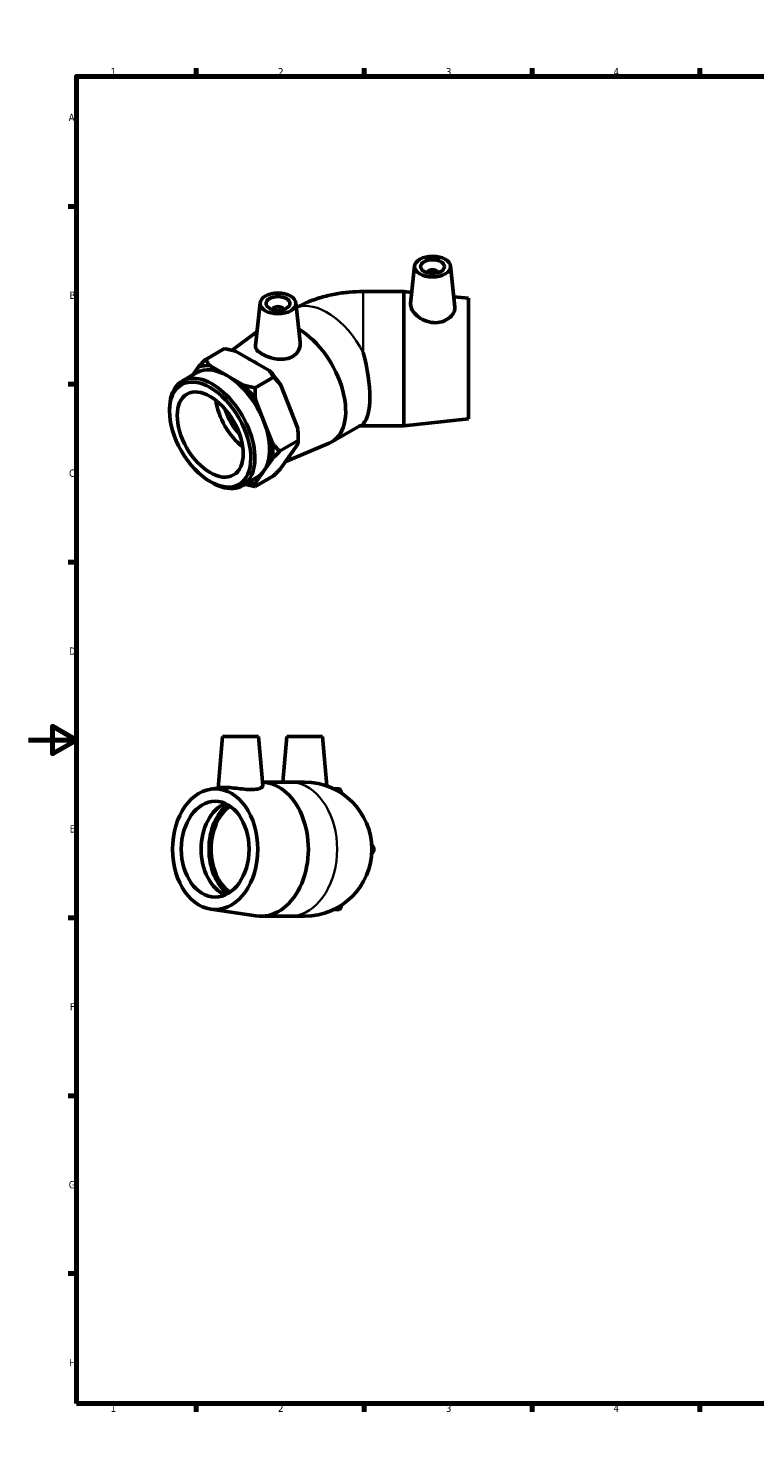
# Model space of a CAD drawing. Header units: millimetres. Extents: x 0 to 903, y -166 to 594.
# Tile 1 of 3: x 0 to 303, y 0 to 594. Entities that reach past the tile are written whole.
import ezdxf

# ---------------------------------------------------------------- set-up
doc = ezdxf.new("R2010")
doc.units = ezdxf.units.MM
for name, color, linetype, lineweight in [('Border (ANSI)', 7, 'Continuous', 70), ('Visible (ANSI)', 7, 'Continuous', 50), ('Visible Narrow (ANSI)', 7, 'Continuous', 35)]:
    doc.layers.add(name, color=color, linetype=linetype, lineweight=lineweight)
doc.styles.add('Note Text (ANSI)', font='tahoma.ttf')

# ---------------------------------------------------------------- blocks, each defined once
blk = doc.blocks.new('Borders Default Border')
at = {"layer": 'Border (ANSI)'}
for p, q in [((70.08, 574), (70.08, 577.45)), ((140.17, 574), (140.17, 577.45)), ((210.25, 574), (210.25, 577.45)), ((280.33, 574), (280.33, 577.45)), ((350.42, 574), (350.42, 577.45)), ((490.58, 574), (490.58, 577.45)), ((560.67, 574), (560.67, 577.45)), ((630.75, 574), (630.75, 577.45)), ((700.83, 574), (700.83, 577.45)), ((770.92, 574), (770.92, 577.45)), ((20, 519.75), (16.55, 519.75)), ((821, 519.75), (824.45, 519.75)), ((20, 445.5), (16.55, 445.5)), ((821, 445.5), (824.45, 445.5)), ((20, 371.25), (16.55, 371.25)), ((821, 371.25), (824.45, 371.25)), ((20, 222.75), (16.55, 222.75)), ((821, 222.75), (824.45, 222.75)), ((20, 148.5), (16.55, 148.5)), ((821, 148.5), (824.45, 148.5)), ((20, 74.25), (16.55, 74.25)), ((821, 74.25), (824.45, 74.25)), ((70.08, 20), (70.08, 16.55)), ((140.17, 20), (140.17, 16.55)), ((210.25, 20), (210.25, 16.55)), ((280.33, 20), (280.33, 16.55)), ((350.42, 20), (350.42, 16.55)), ((490.58, 20), (490.58, 16.55)), ((560.67, 20), (560.67, 16.55)), ((630.75, 20), (630.75, 16.55)), ((700.83, 20), (700.83, 16.55)), ((770.92, 20), (770.92, 16.55))]:
    blk.add_line(p, q, dxfattribs=at)
at = {"layer": 'Border (ANSI)', "flags": 128}
for points in [[(420.5, 594), (420.5, 574), (414.73, 584), (426.27, 584), (420.5, 574)], [(20, 20), (20, 574), (821, 574), (821, 20), (20, 20)], [(0, 297), (20, 297), (10, 302.77), (10, 291.23), (20, 297)], [(841, 297), (821, 297), (831, 302.77), (831, 291.23), (821, 297)], [(420.5, 0), (420.5, 20), (414.73, 10), (426.27, 10), (420.5, 20)]]:
    blk.add_lwpolyline(points, dxfattribs=at)
at = {"layer": 'Border (ANSI)', "color": 230, "true_color": 0xff0080, "attachment_point": 7, "style": 'Note Text (ANSI)'}
for s, insert, char_height in [('1', (34.35, 574.4), 3.05), ('2', (104.2, 574.4), 3.05), ('3', (174.26, 574.34), 3.05), ('4', (244.23, 574.4), 3.05), ('5', (314.48, 574.34), 3.05), ('6', (384.49, 574.34), 3.05), ('7', (454.6, 574.4), 3.05), ('8', (524.63, 574.33), 3.05), ('9', (594.7, 574.34), 3.05), ('10', (663.96, 574.34), 3.048), ('11', (734.04, 574.4), 3.048), ('12', (804.13, 574.4), 3.048), ('A', (16.78, 555.35), 3.05), ('A', (821.63, 555.35), 3.05), ('B', (17.15, 481.1), 3.05), ('B', (821.99, 481.1), 3.05), ('C', (16.95, 406.8), 3.05), ('C', (821.8, 406.8), 3.05), ('D', (16.96, 332.6), 3.05), ('D', (821.81, 332.6), 3.05), ('E', (17.21, 258.35), 3.05), ('E', (822.05, 258.35), 3.05), ('F', (17.29, 184.1), 3.05), ('F', (822.14, 184.1), 3.05), ('G', (16.81, 109.79), 3.05), ('G', (821.66, 109.79), 3.05), ('H', (16.97, 35.6), 3.05), ('H', (821.81, 35.6), 3.05), ('1', (34.35, 16.55), 3.05), ('2', (104.2, 16.55), 3.05), ('3', (174.26, 16.49), 3.05), ('4', (244.23, 16.55), 3.05), ('5', (314.48, 16.49), 3.05), ('6', (384.49, 16.49), 3.05), ('7', (454.6, 16.55), 3.05), ('8', (524.63, 16.48), 3.05), ('9', (594.7, 16.49), 3.05), ('10', (663.96, 16.49), 3.048), ('11', (734.04, 16.55), 3.048), ('12', (804.13, 16.55), 3.048)]:
    blk.add_mtext(s, dxfattribs=dict(at, insert=insert, char_height=char_height))

msp = doc.modelspace()

# ---------------------------------------------------------------- linework, layer by layer
at = {"layer": 'Visible (ANSI)'}
for p, q in [((161.215, 494.88), (159.529, 479.164)), ((176.186, 494.88), (178.039, 477.6)), ((166.7, 492.161), (166.7, 491.975)), ((170.7, 492.161), (170.7, 491.975)), ((156.727, 484.189), (139.727, 484.189)), ((156.727, 484.189), (156.727, 428.189)), ((160.032, 483.846), (156.727, 484.189)), ((183.727, 481.389), (177.564, 482.028)), ((183.727, 481.389), (183.727, 430.989)), ((96.686, 479.488), (94.777, 461.685)), ((102.172, 476.769), (102.172, 476.583)), ((106.172, 476.769), (106.172, 476.583)), ((111.657, 479.488), (113.423, 463.024)), ((84.998, 459.658), (95.407, 467.558)), ((81.773, 460.35), (73.995, 455.871)), ((100.521, 451.182), (86.43, 459.297)), ((70.96, 452.743), (68.619, 449.403)), ((82.869, 449.132), (75.823, 453.189)), ((64.141, 446.825), (70.293, 450.368)), ((89.915, 445.074), (82.869, 449.132)), ((102.349, 448.501), (94.571, 444.022)), ((112.43, 426.969), (105.384, 445.136)), ((58.898, 434.271), (58.898, 435.248)), ((98.301, 429.944), (94.778, 439.028)), ((101.823, 420.861), (98.301, 429.944)), ((126.611, 421.408), (138.632, 428.331)), ((156.727, 428.189), (139.727, 428.189)), ((183.727, 430.989), (156.727, 428.189)), ((112.637, 421.974), (104.859, 417.495)), ((112.637, 423.603), (112.637, 421.974)), ((105.384, 410.424), (112.43, 420.476)), ((107.401, 413.302), (125.543, 420.88)), ((98.301, 409.342), (101.823, 414.368)), ((75.803, 404.915), (76.648, 404.425)), ((89.293, 403.149), (95.444, 406.692)), ((102.349, 407.297), (94.571, 402.817)), ((94.778, 404.316), (98.301, 409.342)), ((81.072, 298.427), (79.193, 276.948)), ((81.072, 298.427), (96.072, 298.427)), ((96.072, 298.427), (97.853, 278.07)), ((107.801, 298.427), (106.138, 279.427)), ((107.801, 298.427), (122.801, 298.427)), ((122.801, 298.427), (124.602, 277.837)), ((97.734, 279.427), (109.059, 279.427)), ((115.301, 279.427), (109.059, 279.427)), ((76.099, 276.491), (80.333, 277.116)), ((76.099, 226.363), (94.985, 223.578)), ((97.038, 223.427), (109.059, 223.427)), ((109.059, 223.427), (115.301, 223.427))]:
    msp.add_line(p, q, dxfattribs=at)
msp.add_arc((115.301, 251.427), 28, 270, 90, dxfattribs=at)
for centre, major_axis, ratio in [((168.7, 494.614), (7.5, 0), 0.5758617), ((168.7, 494.614), (5, 0), 0.5758617), ((104.172, 479.222), (7.5, 0), 0.5758617), ((104.172, 479.222), (5, 0), 0.5758617), ((75.868, 424.498), (11.977, -20.798), 0.5780931), ((75.868, 424.498), (9.719, -16.878), 0.5780931), ((77.946, 251.427), (0, -25.2), 0.7071068), ((77.946, 251.427), (0, -20), 0.7071068)]:
    msp.add_ellipse(centre, major_axis=major_axis, ratio=ratio, dxfattribs=at)
for centre, major_axis, ratio, start_param, end_param in [((168.7, 492.161), (-2, 0), 0.5758617, 2.9729035, 6.4518745), ((104.172, 476.769), (-2, 0), 0.5758617, 2.9729035, 6.4518745), ((112.638, 445.673), (13.973, -24.264), 0.5780931, 6.2096478, 8.6310443), ((130.9, 456.189), (7.459, -27.899), 0.3183383, 0.1663839, 1.5780866), ((82.869, 428.53), (-12.576, 21.838), 0.5780931, 5.4997209, 6.2831853), ((82.869, 428.53), (-13.523, 23.483), 0.5780931, 5.8762611, 6.1703781), ((93.546, 434.678), (12.576, -21.838), 0.5780931, 2.2691839, 2.4470725), ((76.717, 424.987), (12.576, -21.838), 0.5780931, 5.4958534, 10.2121098), ((82.869, 428.53), (-12.576, 21.838), 0.5780931, 4.4525233, 5.4997209), ((93.475, 434.638), (13.523, -23.483), 0.5780931, 1.6874709, 1.9815879), ((82.869, 428.53), (-13.523, 23.483), 0.5780931, 4.8290636, 5.1231806), ((91.778, 433.66), (-9.719, 16.878), 0.5780931, 0.9532865, 2.1883062), ((91.778, 433.66), (-7.236, 12.565), 0.5780931, 1.1470423, 1.9945503), ((93.546, 434.678), (12.576, -21.838), 0.5780931, 1.2068348, 1.4150264), ((82.869, 428.53), (12.576, -21.838), 0.5780931, 0.2637331, 1.3109306), ((93.475, 434.638), (13.523, -23.483), 0.5780931, 0.7873319, 0.9343904), ((82.869, 428.53), (-13.523, 23.483), 0.5780931, 3.781866, 4.075983), ((93.546, 434.678), (12.576, -21.838), 0.5780931, 0.2096869, 0.3177793), ((82.869, 428.53), (13.523, -23.483), 0.5780931, 5.9066451, 6.1703781), ((82.869, 428.53), (12.576, -21.838), 0.5780931, 0, 0.2637331), ((97.038, 251.427), (0, 28), 0.7071068, 3.0377022, 6.2479519), ((86.243, 251.427), (0, -20), 0.7071068, 3.4393043, 5.9854736), ((90.392, 251.427), (0, 21.247), 0.7071068, 0.5040196, 2.6375731), ((90.392, 251.427), (0, 20), 0.7071068, 0.4555987, 2.685994)]:
    msp.add_ellipse(centre, major_axis=major_axis, ratio=ratio, start_param=start_param, end_param=end_param, dxfattribs=at)
for points, knots in [([(111.869, 477.518), (113.369, 478.327), (114.878, 479.041), (118.31, 480.477), (120.236, 481.152), (124.103, 482.286), (126.045, 482.746), (129.94, 483.475), (131.893, 483.744), (135.807, 484.101), (137.767, 484.189), (139.727, 484.189)], [4.74512718, 4.74512718, 4.74512718, 4.74512718, 4.86946861, 4.86946861, 5.02654825, 5.02654825, 5.18362788, 5.18362788, 5.34070751, 5.34070751, 5.49778714, 5.49778714, 5.49778714, 5.49778714]), ([(178.038, 477.6), (178.05, 477.491), (178.056, 477.382), (178.056, 476.607), (177.834, 475.846), (176.931, 474.358), (176.251, 473.632), (174.678, 472.463), (173.68, 471.938), (171.473, 471.274), (170.263, 471.14), (167.89, 471.278), (166.589, 471.592), (164.212, 472.617), (163.134, 473.323), (161.454, 474.784), (160.728, 475.635), (159.757, 477.318), (159.513, 478.147), (159.513, 478.952), (159.519, 479.059), (159.53, 479.164)], [1.323127, 1.323127, 1.323127, 1.323127, 1.3802298, 1.3802298, 1.7268031, 1.7268031, 2.0733763, 2.0733763, 2.416918, 2.416918, 2.7604596, 2.7604596, 3.1327612, 3.1327612, 3.5050628, 3.5050628, 3.8682146, 3.8682146, 4.2313665, 4.2313665, 4.2875469, 4.2875469, 4.2875469, 4.2875469]), ([(110.529, 457.229), (109.694, 456.692), (108.647, 456.288), (106.376, 455.884), (105.152, 455.879), (102.867, 456.128), (101.648, 456.4), (99.401, 457.138), (98.373, 457.6), (96.739, 458.541), (96.025, 459.082), (95.055, 460.197), (94.798, 460.775), (94.761, 461.445), (94.765, 461.564), (94.778, 461.685)], [0, 0, 0, 0, 0.3435416, 0.3435416, 0.6870833, 0.6870833, 1.0336565, 1.0336565, 1.3802298, 1.3802298, 1.7268031, 1.7268031, 2.0733763, 2.0733763, 2.1465753, 2.1465753, 2.1465753, 2.1465753]), ([(113.421, 463.023), (113.444, 462.819), (113.455, 462.616), (113.455, 461.473), (113.21, 460.451), (112.2, 458.619), (111.434, 457.812), (110.529, 457.229)], [4.87827112, 4.87827112, 4.87827112, 4.87827112, 4.95767009, 4.95767009, 5.3299717, 5.3299717, 5.70227331, 5.70227331, 5.70227331, 5.70227331]), ([(138.106, 428.028), (138.134, 428.034), (138.166, 428.041), (138.31, 428.071), (138.448, 428.095), (138.745, 428.135), (138.902, 428.152), (139.224, 428.176), (139.388, 428.184), (139.611, 428.189), (139.669, 428.189), (139.727, 428.189)], [-1.16268913, -1.16268913, -1.16268913, -1.16268913, -1.12877263, -1.12877263, -1.01701156, -1.01701156, -0.91519229, -0.91519229, -0.81886487, -0.81886487, -0.78539816, -0.78539816, -0.78539816, -0.78539816]), ([(94.93, 276.428), (94.095, 276.317), (93.047, 276.289), (90.776, 276.394), (89.552, 276.521), (87.268, 276.782), (86.048, 276.935), (83.801, 277.153), (82.773, 277.215), (81.339, 277.215), (80.78, 277.18), (80.334, 277.115)], [0, 0, 0, 0, 0.3435416, 0.3435416, 0.6870833, 0.6870833, 1.0336565, 1.0336565, 1.3802298, 1.3802298, 1.6422597, 1.6422597, 1.6422597, 1.6422597]), ([(97.853, 278.07), (97.855, 278.052), (97.855, 278.035), (97.855, 277.711), (97.61, 277.363), (96.601, 276.778), (95.834, 276.547), (94.93, 276.428)], [4.93619651, 4.93619651, 4.93619651, 4.93619651, 4.95767009, 4.95767009, 5.3299717, 5.3299717, 5.70227331, 5.70227331, 5.70227331, 5.70227331])]:
    msp.add_open_spline(points, degree=3, knots=knots, dxfattribs=at)
for points, weights in [([(86.43, 459.297), (84.291, 459.866), (81.773, 460.35)], [1, 1.0033449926, 1]), ([(70.96, 452.743), (72.316, 454.19), (73.995, 455.871)], [1, 1.0033449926, 1]), ([(73.995, 455.871), (74.835, 454.421), (75.823, 453.189)], [1, 1.0033449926, 1]), ([(102.349, 448.501), (101.51, 449.951), (100.521, 451.182)], [1, 1.0033449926, 1]), ([(105.384, 445.136), (104.028, 446.82), (102.349, 448.501)], [1, 1.0033449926, 1]), ([(89.915, 445.074), (92.053, 444.505), (94.571, 444.022)], [1, 1.0033449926, 1]), ([(94.571, 444.022), (94.571, 441.374), (94.778, 439.028)], [1, 1.0033449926, 1]), ([(112.637, 421.974), (112.637, 424.622), (112.43, 426.969)], [1, 1.0033449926, 1]), ([(112.43, 420.476), (112.637, 421.26), (112.637, 421.974)], [1, 1.0033449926, 1]), ([(101.823, 420.861), (103.18, 419.176), (104.859, 417.495)], [1, 1.0033449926, 1]), ([(104.859, 417.495), (103.18, 415.814), (101.823, 414.368)], [1, 1.0033449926, 1]), ([(102.349, 407.297), (104.028, 408.978), (105.384, 410.424)], [1, 1.0033449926, 1]), ([(94.778, 404.316), (94.571, 403.532), (94.571, 402.817)], [1, 1.0033449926, 1]), ([(94.571, 402.817), (92.304, 403.253), (90.348, 403.757)], [1, 1.00301009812, 1.00060273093]), ([(127.506, 276.627), (128.655, 276.627), (129.85, 276.627)], [1.00167245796, 1.0016805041, 1]), ([(129.85, 276.627), (130.447, 275.593), (131.022, 274.597)], [1, 1.0016805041, 1.00167245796]), ([(143.227, 253.458), (143.802, 252.462), (144.399, 251.427)], [1.00167245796, 1.0016805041, 1]), ([(144.399, 251.427), (143.802, 250.393), (143.227, 249.397)], [1, 1.0016805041, 1.00167245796]), ([(129.85, 226.227), (128.655, 226.227), (127.506, 226.227)], [1, 1.0016805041, 1.00167245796]), ([(131.022, 228.258), (130.447, 227.262), (129.85, 226.227)], [1.00167245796, 1.0016805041, 1])]:
    msp.add_rational_spline(points, weights, degree=2, dxfattribs=at)
at = {"layer": 'Visible Narrow (ANSI)'}
for p, q in [((139.727, 484.189), (139.727, 458.767)), ((139.727, 429.069), (139.727, 428.189))]:
    msp.add_line(p, q, dxfattribs=at)
for centre, major_axis, ratio, start_param, end_param in [((124.659, 452.595), (-13.973, 24.264), 0.5780931, 4.6347759, 6.2014871), ((124.659, 452.595), (13.973, -24.264), 0.5780931, 0, 0.0814805), ((109.059, 251.427), (0, 28), 0.7071068, 3.2986723, 6.1261057)]:
    msp.add_ellipse(centre, major_axis=major_axis, ratio=ratio, start_param=start_param, end_param=end_param, dxfattribs=at)

# ---------------------------------------------------------------- block references
msp.add_blockref('Borders Default Border', (0, 0))

doc.saveas('drawing.dxf')
